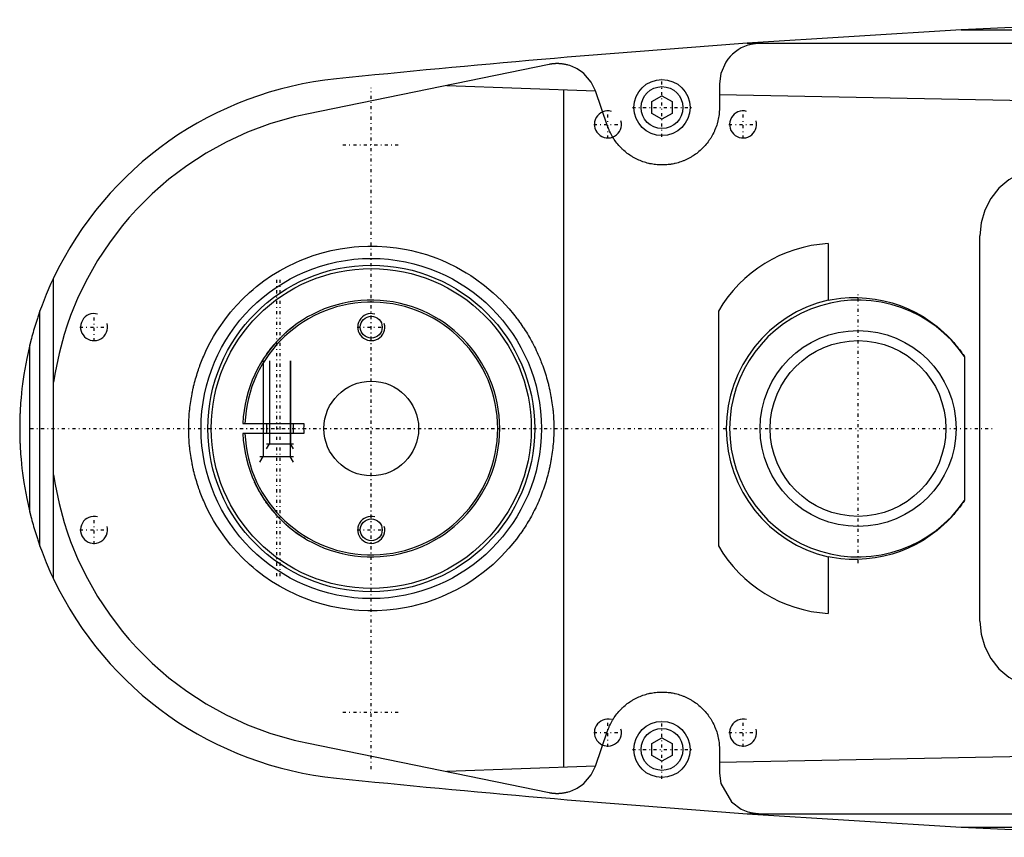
# Model space of a CAD drawing. Extents: x -702 to 168, y -90 to 90.
# Tile 1 of 4: x -702 to -556, y -60 to 60. Entities that reach past the tile are written whole.
import ezdxf

# ---------------------------------------------------------------- set-up
doc = ezdxf.new("R2010")
doc.units = 0
doc.linetypes.add('CENTER', pattern=[1.5, 0.45, -0.5, 0.05, -0.5])
for name, color, linetype in [('AM_0', 7, 'CONTINUOUS'), ('AM_10', 7, 'CONTINUOUS'), ('AM_7', 7, 'CENTER')]:
    doc.layers.add(name, color=color, linetype=linetype)

msp = doc.modelspace()

# ---------------------------------------------------------------- linework, layer by layer
at = {"layer": 'AM_0', "color": 7, "linetype": 'CONTINUOUS'}
for p, q in [((-531.04, 60.5), (-562.76, 59)), ((-562.76, 59), (-594.4, 57)), ((-562.76, 59), (-352.3, 59)), ((-594.4, 57), (-342.93, 57)), ((-623.7, 53.88), (-659.54, 46.53)), ((-598.5, 51), (-598.5, 47.5)), ((-638.83, 50.78), (-616.84, 49.99)), ((-621.5, -50.13), (-621.5, 50.13)), ((-615.04, 44.74), (-616.84, 49.99)), ((-608.5, 48.37), (-607, 49.23)), ((-608.5, 46.63), (-608.5, 48.37)), ((-607, 49.23), (-605.5, 48.37)), ((-605.5, 48.37), (-605.5, 46.63)), ((-598.5, 49.45), (-479.16, 47)), ((-607, 45.77), (-608.5, 46.63)), ((-605.5, 46.63), (-607, 45.77)), ((-560, -28.5), (-560, 28.5)), ((-582.43, 27.36), (-582.43, 18.99)), ((-697, -22.25), (-697, 22.25)), ((-699, -17.41), (-699, 17.41)), ((-598.65, 17.38), (-598.65, -17.38)), ((-700.5, -12.4), (-700.5, 12.4)), ((-562.27, 10.66), (-562.27, -10.66)), ((-668.99, 0.75), (-659.97, 0.75)), ((-665.5, 0.75), (-665.5, -0.75)), ((-661.5, -0.75), (-661.5, 0.75)), ((-659.97, -0.75), (-668.99, -0.75)), ((-582.43, -18.99), (-582.43, -27.36)), ((-616.84, -49.99), (-615.04, -44.74)), ((-659.54, -46.53), (-623.7, -53.88)), ((-608.5, -46.63), (-607, -45.77)), ((-607, -45.77), (-605.5, -46.63)), ((-608.5, -48.37), (-608.5, -46.63)), ((-605.5, -46.63), (-605.5, -48.37)), ((-479.16, -47), (-598.5, -49.45)), ((-598.5, -47.5), (-598.5, -51)), ((-607, -49.23), (-608.5, -48.37)), ((-605.5, -48.37), (-607, -49.23)), ((-616.84, -49.99), (-638.83, -50.78)), ((-594.4, -57), (-562.76, -59)), ((-594.4, -57), (-342.93, -57)), ((-562.76, -59), (-352.3, -59)), ((-562.76, -59), (-531.04, -60.5))]:
    msp.add_line(p, q, dxfattribs=at)
for points in [[(-550.34, 38.5), (-552.23, 38.31), (-554.04, 37.74), (-555.71, 36.81), (-557.17, 35.57), (-558.37, 34.06), (-559.26, 32.33), (-559.81, 30.45), (-560, 28.5)], [(-560, -28.5), (-559.81, -30.45), (-559.26, -32.33), (-558.37, -34.06), (-557.17, -35.57), (-555.71, -36.81), (-554.04, -37.74), (-552.23, -38.31), (-550.34, -38.5)]]:
    msp.add_lwpolyline(points, dxfattribs=at)
for points in [[(-592.5, 57, 0), (-592.51, 57, 0), (-592.52, 57, 0), (-592.54, 57, 0), (-592.54, 57, 0), (-592.55, 57, 0), (-592.57, 57, 0), (-592.58, 57, 0), (-592.59, 57, 0), (-592.61, 57, 0), (-592.62, 57, 0), (-592.63, 57, 0), (-592.64, 57, 0), (-592.65, 57, 0), (-592.67, 57, 0), (-592.68, 57, 0), (-592.7, 57, 0), (-592.71, 57, 0), (-592.72, 57, 0), (-592.73, 57, 0), (-592.74, 57, 0), (-592.75, 56.99, 0), (-592.76, 56.99, 0), (-592.77, 56.99, 0), (-592.78, 56.99, 0), (-592.8, 56.99, 0), (-592.81, 56.99, 0), (-592.81, 56.99, 0), (-592.83, 56.99, 0), (-592.84, 56.99, 0), (-592.86, 56.99, 0), (-592.87, 56.99, 0), (-592.89, 56.99, 0), (-592.89, 56.99, 0), (-592.9, 56.99, 0), (-592.91, 56.99, 0), (-592.93, 56.98, 0), (-592.94, 56.98, 0), (-592.96, 56.98, 0), (-592.97, 56.98, 0), (-592.98, 56.98, 0), (-592.99, 56.98, 0), (-593, 56.98, 0), (-593.02, 56.98, 0), (-593.03, 56.98, 0), (-593.04, 56.98, 0), (-593.06, 56.97, 0), (-593.07, 56.97, 0), (-593.07, 56.97, 0), (-593.09, 56.97, 0), (-593.1, 56.97, 0), (-593.15, 56.96, 0), (-593.24, 56.95, 0), (-593.28, 56.95, 0), (-593.33, 56.94, 0), (-593.41, 56.93, 0), (-593.5, 56.92, 0), (-593.58, 56.9, 0), (-593.67, 56.88, 0), (-593.76, 56.87, 0), (-593.8, 56.86, 0), (-593.84, 56.85, 0), (-593.93, 56.83, 0), (-594.01, 56.81, 0), (-594.05, 56.8, 0), (-594.3, 56.72, 0), (-594.8, 56.54, 0), (-595.27, 56.32, 0), (-595.72, 56.06, 0), (-596.15, 55.76, 0), (-596.55, 55.42, 0), (-596.74, 55.24, 0), (-596.92, 55.05, 0), (-597.26, 54.65, 0), (-597.56, 54.22, 0), (-598.3, 52.55, 0), (-598.5, 51, 0)], [(-616.84, 49.99, 0), (-617.47, 51.27, 0), (-618.57, 52.53, 0), (-618.94, 52.83, 0), (-619.34, 53.1, 0), (-619.54, 53.22, 0), (-619.75, 53.33, 0), (-620.19, 53.54, 0), (-620.63, 53.7, 0), (-620.9, 53.78, 0), (-620.98, 53.8, 0), (-621.06, 53.82, 0), (-621.09, 53.83, 0), (-621.13, 53.84, 0), (-621.21, 53.86, 0), (-621.29, 53.88, 0), (-621.37, 53.89, 0), (-621.45, 53.91, 0), (-621.52, 53.92, 0), (-621.56, 53.93, 0), (-621.6, 53.93, 0), (-621.68, 53.94, 0), (-621.76, 53.95, 0), (-621.84, 53.96, 0), (-621.92, 53.97, 0), (-621.97, 53.98, 0), (-621.98, 53.98, 0), (-621.99, 53.98, 0), (-622, 53.98, 0), (-622.01, 53.98, 0), (-622.02, 53.98, 0), (-622.03, 53.98, 0), (-622.04, 53.98, 0), (-622.05, 53.98, 0), (-622.06, 53.98, 0), (-622.07, 53.98, 0), (-622.08, 53.99, 0), (-622.09, 53.99, 0), (-622.1, 53.99, 0), (-622.11, 53.99, 0), (-622.13, 53.99, 0), (-622.14, 53.99, 0), (-622.15, 53.99, 0), (-622.16, 53.99, 0), (-622.16, 53.99, 0), (-622.18, 53.99, 0), (-622.19, 53.99, 0), (-622.2, 53.99, 0), (-622.22, 53.99, 0), (-622.23, 53.99, 0), (-622.24, 53.99, 0), (-622.24, 53.99, 0), (-622.26, 54, 0), (-622.27, 54, 0), (-622.28, 54, 0), (-622.28, 54, 0), (-622.3, 54, 0), (-622.31, 54, 0), (-622.32, 54, 0), (-622.32, 54, 0), (-622.34, 54, 0), (-622.35, 54, 0), (-622.36, 54, 0), (-622.38, 54, 0), (-622.39, 54, 0), (-622.4, 54, 0), (-622.4, 54, 0), (-622.42, 54, 0), (-622.43, 54, 0), (-622.44, 54, 0), (-622.46, 54, 0), (-622.47, 54, 0), (-622.48, 54, 0), (-622.48, 54, 0), (-622.5, 54, 0), (-622.51, 54, 0), (-622.52, 54, 0), (-622.52, 54, 0), (-622.54, 54, 0), (-622.55, 54, 0), (-622.56, 54, 0), (-622.56, 54, 0), (-622.58, 54, 0), (-622.59, 54, 0), (-622.6, 54, 0), (-622.62, 54, 0), (-622.63, 54, 0), (-622.64, 54, 0), (-622.64, 54, 0), (-622.66, 54, 0), (-622.67, 54, 0), (-622.68, 54, 0), (-622.7, 54, 0), (-622.71, 54, 0), (-622.72, 54, 0), (-622.72, 54, 0), (-622.74, 54, 0), (-622.75, 53.99, 0), (-622.76, 53.99, 0), (-622.78, 53.99, 0), (-622.79, 53.99, 0), (-622.8, 53.99, 0), (-622.8, 53.99, 0), (-622.82, 53.99, 0), (-622.83, 53.99, 0), (-622.84, 53.99, 0), (-622.86, 53.99, 0), (-622.87, 53.99, 0), (-622.88, 53.99, 0), (-622.88, 53.99, 0), (-622.9, 53.99, 0), (-622.91, 53.99, 0), (-622.92, 53.99, 0), (-622.94, 53.98, 0), (-622.95, 53.98, 0), (-622.96, 53.98, 0), (-622.96, 53.98, 0), (-622.97, 53.98, 0), (-622.99, 53.98, 0), (-622.99, 53.98, 0), (-623, 53.98, 0), (-623.01, 53.98, 0), (-623.03, 53.98, 0), (-623.03, 53.98, 0), (-623.04, 53.98, 0), (-623.05, 53.97, 0), (-623.07, 53.97, 0), (-623.11, 53.97, 0), (-623.19, 53.96, 0), (-623.27, 53.95, 0), (-623.35, 53.94, 0), (-623.43, 53.93, 0), (-623.47, 53.92, 0), (-623.51, 53.91, 0), (-623.59, 53.9, 0), (-623.67, 53.89, 0), (-623.7, 53.88, 0)], [(-598.5, 47.5, 0), (-598.5, 47.39, 0), (-598.51, 47.16, 0), (-598.52, 46.93, 0), (-598.53, 46.82, 0), (-598.54, 46.7, 0), (-598.56, 46.47, 0), (-598.59, 46.24, 0), (-598.63, 46.01, 0), (-598.67, 45.79, 0), (-598.73, 45.56, 0), (-598.75, 45.44, 0), (-598.78, 45.33, 0), (-598.85, 45.1, 0), (-598.91, 44.88, 0), (-598.99, 44.66, 0), (-599.07, 44.44, 0), (-599.16, 44.22, 0), (-599.21, 44.11, 0), (-599.25, 44, 0), (-599.35, 43.79, 0), (-599.46, 43.58, 0), (-599.51, 43.48, 0), (-599.57, 43.38, 0), (-599.68, 43.18, 0), (-599.8, 42.98, 0), (-599.86, 42.88, 0), (-599.93, 42.79, 0), (-600.05, 42.6, 0), (-600.19, 42.42, 0), (-600.32, 42.24, 0), (-600.46, 42.07, 0), (-600.6, 41.9, 0), (-600.68, 41.82, 0), (-600.75, 41.74, 0), (-600.9, 41.58, 0), (-601.05, 41.43, 0), (-601.21, 41.28, 0), (-601.37, 41.14, 0), (-601.53, 40.99, 0), (-601.62, 40.92, 0), (-601.7, 40.85, 0), (-601.87, 40.72, 0), (-602.05, 40.59, 0), (-602.23, 40.46, 0), (-602.41, 40.34, 0), (-602.6, 40.23, 0), (-602.7, 40.17, 0), (-602.79, 40.11, 0), (-602.98, 40.01, 0), (-603.18, 39.91, 0), (-603.38, 39.81, 0), (-603.58, 39.72, 0), (-603.78, 39.63, 0), (-603.88, 39.59, 0), (-603.99, 39.55, 0), (-604.19, 39.48, 0), (-604.4, 39.41, 0), (-604.61, 39.34, 0), (-604.82, 39.29, 0), (-605.03, 39.23, 0), (-605.13, 39.21, 0), (-605.24, 39.18, 0), (-605.45, 39.14, 0), (-605.66, 39.11, 0), (-605.76, 39.09, 0), (-605.87, 39.08, 0), (-606.08, 39.05, 0), (-606.29, 39.03, 0), (-606.39, 39.02, 0), (-606.5, 39.01, 0), (-606.7, 39.01, 0), (-606.91, 39, 0), (-607.11, 39, 0), (-607.32, 39.01, 0), (-607.52, 39.02, 0), (-607.63, 39.02, 0), (-607.73, 39.03, 0), (-607.94, 39.05, 0), (-608.15, 39.08, 0), (-608.36, 39.11, 0), (-608.57, 39.15, 0), (-608.78, 39.19, 0), (-608.88, 39.21, 0), (-608.99, 39.24, 0), (-609.2, 39.29, 0), (-609.41, 39.35, 0), (-609.61, 39.41, 0), (-609.82, 39.48, 0), (-610.02, 39.56, 0), (-610.13, 39.6, 0), (-610.23, 39.64, 0), (-610.43, 39.72, 0), (-610.63, 39.81, 0), (-610.83, 39.91, 0), (-611.02, 40.01, 0), (-611.21, 40.12, 0), (-611.31, 40.17, 0), (-611.4, 40.23, 0), (-611.59, 40.34, 0), (-611.77, 40.47, 0), (-611.95, 40.59, 0), (-612.13, 40.72, 0), (-612.3, 40.85, 0), (-612.38, 40.92, 0), (-612.47, 40.99, 0), (-612.63, 41.13, 0), (-612.79, 41.28, 0), (-612.87, 41.35, 0), (-612.95, 41.43, 0), (-613.1, 41.58, 0), (-613.24, 41.73, 0), (-613.32, 41.81, 0), (-613.39, 41.89, 0), (-613.53, 42.06, 0), (-613.67, 42.23, 0), (-613.81, 42.41, 0), (-613.94, 42.59, 0), (-614.07, 42.77, 0), (-614.13, 42.87, 0), (-614.19, 42.97, 0), (-614.31, 43.16, 0), (-614.42, 43.36, 0), (-614.53, 43.56, 0), (-614.64, 43.77, 0), (-614.74, 43.98, 0), (-614.79, 44.09, 0), (-614.83, 44.2, 0), (-614.92, 44.41, 0), (-615, 44.63, 0), (-615.04, 44.74, 0)], [(-659.54, 46.53, 0), (-661.41, 46.11, 0), (-664.99, 45.07, 0), (-668.3, 43.83, 0), (-669.89, 43.13, 0), (-671.45, 42.38, 0), (-674.44, 40.73, 0), (-677.27, 38.89, 0), (-679.93, 36.88, 0), (-682.42, 34.72, 0), (-684.72, 32.42, 0), (-685.8, 31.22, 0), (-686.83, 30, 0), (-688.74, 27.48, 0), (-690.47, 24.87, 0), (-691.99, 22.2, 0), (-693.33, 19.47, 0), (-694.47, 16.7, 0), (-694.97, 15.31, 0), (-695.42, 13.91, 0), (-696.18, 11.1, 0), (-696.77, 8.29, 0), (-697, 6.87, 0)], [(-623, 0, 0), (-623, -0.15, 0), (-623, -0.45, 0), (-623.01, -0.76, 0), (-623.02, -0.91, 0), (-623.02, -1.06, 0), (-623.03, -1.37, 0), (-623.05, -1.67, 0), (-623.07, -1.98, 0), (-623.1, -2.29, 0), (-623.13, -2.6, 0), (-623.14, -2.75, 0), (-623.16, -2.9, 0), (-623.19, -3.21, 0), (-623.23, -3.52, 0), (-623.27, -3.83, 0), (-623.32, -4.14, 0), (-623.37, -4.44, 0), (-623.39, -4.6, 0), (-623.42, -4.75, 0), (-623.48, -5.06, 0), (-623.54, -5.37, 0), (-623.57, -5.52, 0), (-623.6, -5.68, 0), (-623.67, -5.98, 0), (-623.74, -6.29, 0), (-623.78, -6.44, 0), (-623.82, -6.59, 0), (-623.9, -6.9, 0), (-623.98, -7.2, 0), (-624.06, -7.5, 0), (-624.15, -7.8, 0), (-624.25, -8.1, 0), (-624.29, -8.25, 0), (-624.34, -8.4, 0), (-624.44, -8.7, 0), (-624.54, -9, 0), (-624.65, -9.29, 0), (-624.76, -9.59, 0), (-624.87, -9.88, 0), (-624.93, -10.02, 0), (-624.99, -10.17, 0), (-625.11, -10.46, 0), (-625.23, -10.74, 0), (-625.36, -11.03, 0), (-625.48, -11.31, 0), (-625.62, -11.59, 0), (-625.68, -11.73, 0), (-625.75, -11.87, 0), (-625.89, -12.15, 0), (-626.03, -12.43, 0), (-626.17, -12.7, 0), (-626.32, -12.97, 0), (-626.47, -13.24, 0), (-626.54, -13.37, 0), (-626.62, -13.5, 0), (-626.77, -13.77, 0), (-626.93, -14.03, 0), (-627.09, -14.29, 0), (-627.25, -14.54, 0), (-627.42, -14.8, 0), (-627.5, -14.92, 0), (-627.58, -15.05, 0), (-627.75, -15.29, 0), (-627.92, -15.54, 0), (-628.01, -15.66, 0), (-628.53, -16.37, 0), (-629.63, -17.72, 0), (-630.77, -18.95, 0), (-631.98, -20.11, 0), (-633.26, -21.18, 0), (-634.59, -22.17, 0), (-635.28, -22.63, 0), (-635.98, -23.07, 0), (-637.4, -23.88, 0), (-638.86, -24.59, 0), (-639.6, -24.92, 0), (-640.34, -25.21, 0), (-641.83, -25.73, 0), (-643.32, -26.16, 0), (-644.06, -26.34, 0), (-644.8, -26.49, 0), (-646.27, -26.74, 0), (-647.71, -26.9, 0), (-649.12, -26.99, 0), (-650.49, -27, 0), (-651.86, -26.94, 0), (-652.54, -26.88, 0), (-653.22, -26.81, 0), (-654.58, -26.61, 0), (-655.93, -26.34, 0), (-657.27, -26, 0), (-658.58, -25.6, 0), (-659.88, -25.13, 0), (-660.51, -24.87, 0), (-661.14, -24.59, 0), (-662.38, -23.99, 0), (-663.58, -23.34, 0), (-664.75, -22.62, 0), (-665.87, -21.84, 0), (-666.95, -21.01, 0), (-667.48, -20.58, 0), (-667.99, -20.13, 0), (-668.98, -19.2, 0), (-669.92, -18.22, 0), (-670.81, -17.2, 0), (-671.68, -16.1, 0), (-672.51, -14.9, 0), (-672.92, -14.28, 0), (-673.31, -13.63, 0), (-674.05, -12.27, 0), (-674.46, -11.44, 0), (-674.57, -11.2, 0), (-674.68, -10.96, 0), (-674.73, -10.84, 0), (-674.78, -10.71, 0), (-674.89, -10.47, 0), (-674.99, -10.22, 0), (-675.09, -9.96, 0), (-675.19, -9.71, 0), (-675.29, -9.46, 0), (-675.34, -9.33, 0), (-675.38, -9.2, 0), (-675.48, -8.94, 0), (-675.57, -8.68, 0), (-675.65, -8.42, 0), (-675.74, -8.15, 0), (-675.82, -7.89, 0), (-675.86, -7.75, 0), (-675.9, -7.62, 0), (-675.98, -7.35, 0), (-676.06, -7.08, 0), (-676.13, -6.8, 0), (-676.2, -6.53, 0), (-676.27, -6.25, 0), (-676.3, -6.12, 0), (-676.33, -5.98, 0), (-676.39, -5.7, 0), (-676.45, -5.42, 0), (-676.48, -5.28, 0), (-676.51, -5.13, 0), (-676.56, -4.85, 0), (-676.61, -4.57, 0), (-676.64, -4.42, 0), (-676.66, -4.28, 0), (-676.7, -3.99, 0), (-676.74, -3.7, 0), (-676.78, -3.41, 0), (-676.82, -3.12, 0), (-676.85, -2.83, 0), (-676.87, -2.68, 0), (-676.88, -2.54, 0), (-676.91, -2.24, 0), (-676.93, -1.94, 0), (-676.95, -1.65, 0), (-676.97, -1.35, 0), (-676.98, -1.05, 0), (-676.98, -0.9, 0), (-676.99, -0.75, 0), (-677, -0.45, 0), (-677, -0.15, 0), (-677, 0, 0), (-677, 0.15, 0), (-677, 0.45, 0), (-676.99, 0.75, 0), (-676.98, 0.9, 0), (-676.98, 1.05, 0), (-676.97, 1.35, 0), (-676.95, 1.65, 0), (-676.93, 1.94, 0), (-676.91, 2.24, 0), (-676.88, 2.53, 0), (-676.87, 2.68, 0), (-676.85, 2.83, 0), (-676.82, 3.12, 0), (-676.78, 3.41, 0), (-676.75, 3.7, 0), (-676.7, 3.99, 0), (-676.66, 4.28, 0), (-676.64, 4.42, 0), (-676.61, 4.56, 0), (-676.56, 4.85, 0), (-676.51, 5.13, 0), (-676.48, 5.27, 0), (-676.45, 5.42, 0), (-676.39, 5.7, 0), (-676.33, 5.97, 0), (-676.3, 6.11, 0), (-676.27, 6.25, 0), (-676.2, 6.53, 0), (-676.13, 6.8, 0), (-676.06, 7.08, 0), (-675.98, 7.35, 0), (-675.9, 7.62, 0), (-675.86, 7.75, 0), (-675.82, 7.89, 0), (-675.74, 8.15, 0), (-675.65, 8.42, 0), (-675.57, 8.68, 0), (-675.48, 8.94, 0), (-675.38, 9.2, 0), (-675.34, 9.33, 0), (-675.29, 9.46, 0), (-675.19, 9.71, 0), (-675.09, 9.96, 0), (-674.99, 10.21, 0), (-674.89, 10.46, 0), (-674.78, 10.71, 0), (-674.73, 10.83, 0), (-674.68, 10.96, 0), (-674.57, 11.2, 0), (-674.46, 11.44, 0), (-674.05, 12.27, 0), (-673.31, 13.63, 0), (-672.92, 14.28, 0), (-672.51, 14.9, 0), (-671.68, 16.09, 0), (-670.81, 17.2, 0), (-669.92, 18.22, 0), (-668.98, 19.2, 0), (-667.99, 20.13, 0), (-667.48, 20.58, 0), (-666.95, 21.01, 0), (-665.87, 21.84, 0), (-664.75, 22.62, 0), (-663.58, 23.34, 0), (-662.38, 23.99, 0), (-661.14, 24.59, 0), (-660.51, 24.87, 0), (-659.88, 25.13, 0), (-658.58, 25.6, 0), (-657.27, 26, 0), (-655.93, 26.34, 0), (-654.58, 26.61, 0), (-653.22, 26.81, 0), (-652.54, 26.88, 0), (-651.86, 26.94, 0), (-650.49, 27, 0), (-649.12, 26.99, 0), (-647.71, 26.9, 0), (-646.27, 26.74, 0), (-644.79, 26.49, 0), (-644.05, 26.34, 0), (-643.3, 26.16, 0), (-641.81, 25.73, 0), (-640.31, 25.2, 0), (-639.57, 24.91, 0), (-638.83, 24.58, 0), (-637.38, 23.87, 0), (-635.95, 23.06, 0), (-635.25, 22.62, 0), (-634.57, 22.15, 0), (-633.23, 21.16, 0), (-631.96, 20.09, 0), (-630.76, 18.94, 0), (-629.61, 17.7, 0), (-628.96, 16.92, 0), (-628.78, 16.69, 0), (-628.6, 16.46, 0), (-628.51, 16.34, 0), (-628.42, 16.22, 0), (-628.24, 15.99, 0), (-628.07, 15.75, 0), (-627.98, 15.62, 0), (-627.89, 15.5, 0), (-627.72, 15.26, 0), (-627.56, 15.01, 0), (-627.47, 14.88, 0), (-627.39, 14.76, 0), (-627.23, 14.5, 0), (-627.06, 14.25, 0), (-626.91, 13.99, 0), (-626.75, 13.73, 0), (-626.6, 13.46, 0), (-626.52, 13.33, 0), (-626.44, 13.2, 0), (-626.3, 12.93, 0), (-626.15, 12.66, 0), (-626.01, 12.39, 0), (-625.87, 12.11, 0), (-625.73, 11.83, 0), (-625.66, 11.69, 0), (-625.6, 11.56, 0), (-625.47, 11.27, 0), (-625.34, 10.99, 0), (-625.21, 10.71, 0), (-625.09, 10.42, 0), (-624.97, 10.13, 0), (-624.92, 9.99, 0), (-624.86, 9.84, 0), (-624.75, 9.55, 0), (-624.64, 9.26, 0), (-624.53, 8.97, 0), (-624.43, 8.67, 0), (-624.33, 8.38, 0), (-624.28, 8.23, 0), (-624.24, 8.08, 0), (-624.14, 7.78, 0), (-624.06, 7.48, 0), (-623.97, 7.18, 0), (-623.89, 6.88, 0), (-623.81, 6.57, 0), (-623.77, 6.42, 0), (-623.74, 6.27, 0), (-623.67, 5.96, 0), (-623.6, 5.66, 0), (-623.57, 5.51, 0), (-623.54, 5.35, 0), (-623.48, 5.05, 0), (-623.42, 4.74, 0), (-623.39, 4.59, 0), (-623.37, 4.43, 0), (-623.32, 4.13, 0), (-623.27, 3.82, 0), (-623.23, 3.51, 0), (-623.19, 3.21, 0), (-623.16, 2.9, 0), (-623.14, 2.74, 0), (-623.12, 2.59, 0), (-623.1, 2.28, 0), (-623.07, 1.98, 0), (-623.05, 1.67, 0), (-623.03, 1.37, 0), (-623.02, 1.06, 0), (-623.02, 0.91, 0), (-623.01, 0.76, 0), (-623, 0.45, 0), (-623, 0.15, 0), (-623, 0, 0)], [(-697, 22.25, 0), (-697.37, 21.46, 0), (-698.06, 19.85, 0), (-698.7, 18.23, 0), (-699, 17.41, 0)], [(-582.43, 18.99, 0), (-581.81, 19.11, 0), (-580.56, 19.28, 0), (-579.3, 19.38, 0), (-578.66, 19.39, 0), (-578.02, 19.39, 0), (-576.73, 19.31, 0), (-575.46, 19.15, 0), (-574.2, 18.91, 0), (-572.96, 18.59, 0), (-571.75, 18.18, 0), (-571.16, 17.96, 0), (-570.58, 17.71, 0), (-569.45, 17.16, 0), (-568.37, 16.55, 0), (-567.31, 15.85, 0), (-566.28, 15.08, 0), (-565.29, 14.22, 0), (-564.81, 13.76, 0), (-564.35, 13.29, 0), (-563.83, 12.71, 0), (-563.68, 12.54, 0), (-563.54, 12.37, 0), (-563.47, 12.28, 0), (-563.4, 12.19, 0), (-563.26, 12.02, 0), (-563.12, 11.84, 0), (-562.98, 11.67, 0), (-562.85, 11.49, 0), (-562.72, 11.3, 0), (-562.65, 11.21, 0), (-562.59, 11.12, 0), (-562.46, 10.94, 0), (-562.33, 10.75, 0), (-562.27, 10.66, 0)], [(-699, 17.41, 0), (-699.06, 17.25, 0), (-699.17, 16.93, 0), (-699.27, 16.61, 0), (-699.33, 16.46, 0), (-699.38, 16.3, 0), (-699.48, 15.99, 0), (-699.58, 15.68, 0), (-699.67, 15.38, 0), (-699.77, 15.08, 0), (-699.86, 14.78, 0), (-699.9, 14.64, 0), (-699.94, 14.49, 0), (-700.02, 14.21, 0), (-700.1, 13.92, 0), (-700.18, 13.62, 0), (-700.26, 13.33, 0), (-700.3, 13.17, 0), (-700.32, 13.13, 0), (-700.33, 13.08, 0), (-700.33, 13.06, 0), (-700.34, 13.04, 0), (-700.35, 12.99, 0), (-700.36, 12.95, 0), (-700.37, 12.93, 0), (-700.37, 12.91, 0), (-700.38, 12.87, 0), (-700.39, 12.83, 0), (-700.4, 12.81, 0), (-700.4, 12.79, 0), (-700.41, 12.75, 0), (-700.42, 12.72, 0), (-700.43, 12.68, 0), (-700.44, 12.65, 0), (-700.45, 12.61, 0), (-700.45, 12.6, 0), (-700.46, 12.58, 0), (-700.46, 12.55, 0), (-700.47, 12.52, 0), (-700.48, 12.49, 0), (-700.48, 12.47, 0), (-700.49, 12.45, 0), (-700.49, 12.44, 0), (-700.49, 12.43, 0), (-700.5, 12.41, 0), (-700.5, 12.41, 0), (-700.5, 12.41, 0), (-700.5, 12.4, 0), (-700.5, 12.4, 0), (-700.5, 12.4, 0), (-700.5, 12.4, 0), (-700.5, 12.4, 0), (-700.5, 12.4, 0)], [(-665.5, 10.99, 0), (-665.5, 10.99, 0), (-665.5, 10.99, 0), (-665.49, 11, 0), (-665.49, 11, 0), (-665.49, 11.01, 0), (-665.48, 11.02, 0), (-665.46, 11.04, 0), (-665.45, 11.06, 0), (-665.44, 11.08, 0), (-665.42, 11.1, 0), (-665.41, 11.12, 0), (-665.4, 11.13, 0), (-665.38, 11.16, 0), (-665.35, 11.19, 0), (-665.33, 11.23, 0), (-665.3, 11.26, 0), (-665.28, 11.3, 0), (-665.26, 11.32, 0), (-665.25, 11.34, 0), (-665.22, 11.38, 0), (-665.19, 11.42, 0), (-665.17, 11.44, 0), (-665.15, 11.46, 0), (-665.12, 11.5, 0), (-665.09, 11.55, 0), (-665.07, 11.57, 0), (-665.05, 11.59, 0), (-665.02, 11.64, 0), (-664.99, 11.68, 0), (-664.95, 11.73, 0), (-664.91, 11.77, 0), (-664.88, 11.82, 0), (-664.86, 11.84, 0), (-664.84, 11.87, 0), (-664.8, 11.92, 0), (-664.76, 11.97, 0), (-664.72, 12.02, 0), (-664.68, 12.07, 0), (-664.63, 12.12, 0), (-664.61, 12.14, 0), (-664.59, 12.17, 0), (-664.55, 12.22, 0), (-664.5, 12.27, 0), (-664.46, 12.33, 0), (-664.41, 12.38, 0), (-664.37, 12.43, 0), (-664.34, 12.46, 0), (-664.32, 12.49, 0), (-664.27, 12.54, 0), (-664.23, 12.59, 0), (-664.18, 12.65, 0), (-664.13, 12.7, 0), (-664.08, 12.75, 0), (-664.06, 12.78, 0), (-664.03, 12.81, 0), (-663.99, 12.86, 0), (-663.94, 12.91, 0), (-663.89, 12.97, 0), (-663.84, 13.02, 0), (-663.79, 13.07, 0), (-663.76, 13.1, 0), (-663.74, 13.12, 0), (-663.69, 13.17, 0), (-663.64, 13.23, 0), (-663.62, 13.25, 0), (-663.59, 13.28, 0), (-663.54, 13.33, 0), (-663.5, 13.37, 0), (-663.47, 13.4, 0), (-663.45, 13.42, 0), (-663.4, 13.47, 0), (-663.35, 13.52, 0), (-663.3, 13.57, 0), (-663.25, 13.62, 0), (-663.19, 13.67, 0), (-663.17, 13.7, 0), (-663.14, 13.72, 0), (-663.09, 13.77, 0), (-663.04, 13.82, 0), (-662.99, 13.87, 0), (-662.93, 13.92, 0), (-662.88, 13.97, 0), (-662.85, 13.99, 0), (-662.83, 14.02, 0), (-662.78, 14.06, 0), (-662.72, 14.11, 0), (-662.67, 14.16, 0), (-662.62, 14.2, 0), (-662.57, 14.25, 0), (-662.54, 14.27, 0), (-662.52, 14.29, 0), (-662.47, 14.34, 0), (-662.42, 14.38, 0), (-662.37, 14.42, 0), (-662.32, 14.46, 0), (-662.27, 14.5, 0), (-662.25, 14.52, 0), (-662.23, 14.54, 0), (-662.18, 14.58, 0), (-662.14, 14.62, 0), (-662.1, 14.65, 0), (-662.05, 14.69, 0), (-662.01, 14.72, 0), (-661.99, 14.74, 0), (-661.97, 14.75, 0), (-661.93, 14.79, 0), (-661.89, 14.82, 0), (-661.87, 14.83, 0), (-661.86, 14.85, 0), (-661.82, 14.88, 0), (-661.78, 14.9, 0), (-661.77, 14.92, 0), (-661.75, 14.93, 0), (-661.72, 14.96, 0), (-661.69, 14.98, 0), (-661.66, 15, 0), (-661.63, 15.02, 0), (-661.61, 15.04, 0), (-661.6, 15.05, 0), (-661.59, 15.06, 0), (-661.57, 15.07, 0), (-661.55, 15.09, 0), (-661.54, 15.1, 0), (-661.52, 15.11, 0), (-661.51, 15.11, 0), (-661.51, 15.12, 0), (-661.51, 15.12, 0), (-661.5, 15.12, 0), (-661.5, 15.12, 0), (-661.5, 15.12, 0)], [(-700.5, 12.4, 0), (-700.96, 10.36, 0), (-701.39, 7.97, 0), (-701.49, 7.28, 0), (-701.58, 6.59, 0), (-701.62, 6.24, 0), (-701.66, 5.9, 0), (-701.74, 5.21, 0), (-701.8, 4.52, 0), (-701.86, 3.82, 0), (-701.89, 3.42, 0), (-701.9, 3.3, 0), (-701.9, 3.19, 0), (-701.91, 3.13, 0), (-701.91, 3.07, 0), (-701.92, 2.95, 0), (-701.92, 2.84, 0), (-701.93, 2.72, 0), (-701.93, 2.61, 0), (-701.94, 2.49, 0), (-701.94, 2.43, 0), (-701.95, 2.38, 0), (-701.95, 2.26, 0), (-701.96, 2.14, 0), (-701.96, 2.09, 0), (-701.96, 2.03, 0), (-701.96, 1.91, 0), (-701.97, 1.8, 0), (-701.97, 1.74, 0), (-701.97, 1.68, 0), (-701.98, 1.56, 0), (-701.98, 1.45, 0), (-701.98, 1.33, 0), (-701.99, 1.22, 0), (-701.99, 1.1, 0), (-701.99, 1.04, 0), (-701.99, 0.99, 0), (-701.99, 0.87, 0), (-701.99, 0.75, 0), (-702, 0.64, 0), (-702, 0.57, 0), (-702, 0.55, 0), (-702, 0.53, 0), (-702, 0.52, 0), (-702, 0.51, 0), (-702, 0.49, 0), (-702, 0.47, 0), (-702, 0.45, 0), (-702, 0.43, 0), (-702, 0.42, 0), (-702, 0.41, 0), (-702, 0.4, 0), (-702, 0.38, 0), (-702, 0.36, 0), (-702, 0.35, 0), (-702, 0.34, 0), (-702, 0.32, 0), (-702, 0.3, 0), (-702, 0.29, 0), (-702, 0.28, 0), (-702, 0.26, 0), (-702, 0.24, 0), (-702, 0.22, 0), (-702, 0.2, 0), (-702, 0.18, 0), (-702, 0.17, 0), (-702, 0.16, 0), (-702, 0.14, 0), (-702, 0.13, 0), (-702, 0.11, 0), (-702, 0.09, 0), (-702, 0.07, 0), (-702, 0.06, 0), (-702, 0.05, 0), (-702, 0.03, 0), (-702, 0.01, 0), (-702, 0, 0)], [(-702, 0, 0), (-702, -0.01, 0), (-702, -0.03, 0), (-702, -0.05, 0), (-702, -0.06, 0), (-702, -0.07, 0), (-702, -0.09, 0), (-702, -0.11, 0), (-702, -0.13, 0), (-702, -0.14, 0), (-702, -0.16, 0), (-702, -0.17, 0), (-702, -0.18, 0), (-702, -0.2, 0), (-702, -0.22, 0), (-702, -0.24, 0), (-702, -0.26, 0), (-702, -0.28, 0), (-702, -0.29, 0), (-702, -0.3, 0), (-702, -0.32, 0), (-702, -0.34, 0), (-702, -0.35, 0), (-702, -0.36, 0), (-702, -0.38, 0), (-702, -0.4, 0), (-702, -0.41, 0), (-702, -0.42, 0), (-702, -0.43, 0), (-702, -0.45, 0), (-702, -0.47, 0), (-702, -0.49, 0), (-702, -0.51, 0), (-702, -0.52, 0), (-702, -0.53, 0), (-702, -0.55, 0), (-702, -0.57, 0), (-702, -0.59, 0), (-702, -0.61, 0), (-702, -0.63, 0), (-702, -0.64, 0), (-702, -0.65, 0), (-702, -0.67, 0), (-702, -0.69, 0), (-701.99, -0.75, 0), (-701.99, -0.87, 0), (-701.99, -0.99, 0), (-701.99, -1.04, 0), (-701.99, -1.1, 0), (-701.99, -1.22, 0), (-701.98, -1.33, 0), (-701.98, -1.45, 0), (-701.98, -1.56, 0), (-701.97, -1.68, 0), (-701.97, -1.74, 0), (-701.97, -1.8, 0), (-701.96, -1.91, 0), (-701.96, -2.03, 0), (-701.96, -2.09, 0), (-701.96, -2.14, 0), (-701.95, -2.26, 0), (-701.95, -2.38, 0), (-701.94, -2.43, 0), (-701.94, -2.49, 0), (-701.93, -2.61, 0), (-701.93, -2.72, 0), (-701.92, -2.84, 0), (-701.92, -2.95, 0), (-701.91, -3.07, 0), (-701.91, -3.13, 0), (-701.9, -3.19, 0), (-701.9, -3.3, 0), (-701.89, -3.42, 0), (-701.86, -3.82, 0), (-701.8, -4.52, 0), (-701.74, -5.21, 0), (-701.66, -5.9, 0), (-701.62, -6.24, 0), (-701.58, -6.59, 0), (-701.49, -7.28, 0), (-701.39, -7.97, 0), (-700.96, -10.36, 0), (-700.5, -12.4, 0)], [(-697, -6.87, 0), (-696.77, -8.29, 0), (-696.18, -11.1, 0), (-695.42, -13.91, 0), (-694.97, -15.31, 0), (-694.47, -16.7, 0), (-693.33, -19.47, 0), (-691.99, -22.2, 0), (-690.47, -24.87, 0), (-688.74, -27.48, 0), (-686.83, -30, 0), (-685.8, -31.22, 0), (-684.72, -32.42, 0), (-682.42, -34.72, 0), (-679.93, -36.88, 0), (-677.27, -38.89, 0), (-674.44, -40.73, 0), (-671.45, -42.38, 0), (-669.89, -43.13, 0), (-668.3, -43.83, 0), (-664.99, -45.07, 0), (-661.41, -46.11, 0), (-659.54, -46.53, 0)], [(-659.75, -16.31, 0), (-659.75, -16.31, 0), (-659.76, -16.3, 0), (-659.77, -16.3, 0), (-659.77, -16.29, 0), (-659.78, -16.29, 0), (-659.8, -16.28, 0), (-659.82, -16.26, 0), (-659.85, -16.24, 0), (-659.89, -16.22, 0), (-659.93, -16.2, 0), (-659.95, -16.19, 0), (-659.97, -16.17, 0), (-660.02, -16.14, 0), (-660.08, -16.11, 0), (-660.13, -16.07, 0), (-660.2, -16.03, 0), (-660.26, -15.99, 0), (-660.3, -15.97, 0), (-660.33, -15.95, 0), (-660.4, -15.9, 0), (-660.48, -15.85, 0), (-660.51, -15.83, 0), (-660.55, -15.8, 0), (-660.63, -15.75, 0), (-660.71, -15.69, 0), (-660.75, -15.66, 0), (-660.8, -15.63, 0), (-660.88, -15.58, 0), (-660.97, -15.51, 0), (-661.06, -15.45, 0), (-661.15, -15.38, 0), (-661.24, -15.32, 0), (-661.29, -15.28, 0), (-661.34, -15.24, 0), (-661.44, -15.17, 0), (-661.54, -15.1, 0), (-661.64, -15.02, 0), (-661.74, -14.94, 0), (-661.84, -14.86, 0), (-661.89, -14.82, 0), (-661.94, -14.78, 0), (-662.05, -14.69, 0), (-662.15, -14.61, 0), (-662.26, -14.52, 0), (-662.36, -14.43, 0), (-662.47, -14.34, 0), (-662.52, -14.29, 0), (-662.57, -14.25, 0), (-662.68, -14.15, 0), (-662.78, -14.06, 0), (-662.88, -13.97, 0), (-662.98, -13.87, 0), (-663.08, -13.78, 0), (-663.13, -13.73, 0), (-663.18, -13.68, 0), (-663.28, -13.59, 0), (-663.38, -13.49, 0), (-663.47, -13.4, 0), (-663.57, -13.3, 0), (-663.66, -13.2, 0), (-663.71, -13.16, 0), (-663.75, -13.11, 0), (-663.85, -13.01, 0), (-663.94, -12.91, 0), (-663.99, -12.86, 0), (-664.04, -12.81, 0), (-664.13, -12.7, 0), (-664.22, -12.6, 0), (-664.27, -12.55, 0), (-664.31, -12.5, 0), (-664.4, -12.39, 0), (-664.49, -12.29, 0), (-664.58, -12.18, 0), (-664.67, -12.07, 0), (-664.76, -11.96, 0), (-664.8, -11.91, 0), (-664.85, -11.85, 0), (-664.93, -11.75, 0), (-665.02, -11.64, 0), (-665.1, -11.53, 0), (-665.19, -11.42, 0), (-665.27, -11.31, 0), (-665.31, -11.25, 0), (-665.35, -11.2, 0), (-665.43, -11.09, 0), (-665.51, -10.98, 0), (-665.58, -10.87, 0), (-665.66, -10.76, 0), (-665.73, -10.65, 0), (-665.77, -10.6, 0), (-665.81, -10.54, 0), (-665.88, -10.44, 0), (-665.95, -10.33, 0), (-666.02, -10.22, 0), (-666.08, -10.12, 0), (-666.15, -10.01, 0), (-666.18, -9.96, 0), (-666.21, -9.91, 0), (-666.27, -9.81, 0), (-666.33, -9.71, 0), (-666.39, -9.61, 0), (-666.45, -9.51, 0), (-666.5, -9.41, 0), (-666.53, -9.36, 0), (-666.56, -9.31, 0), (-666.62, -9.22, 0), (-666.67, -9.12, 0), (-666.7, -9.07, 0), (-666.72, -9.02, 0), (-666.77, -8.93, 0), (-666.82, -8.83, 0), (-666.85, -8.79, 0), (-666.87, -8.74, 0), (-666.91, -8.65, 0), (-666.96, -8.57, 0), (-667, -8.49, 0), (-667.04, -8.41, 0), (-667.07, -8.34, 0), (-667.09, -8.3, 0), (-667.11, -8.27, 0), (-667.14, -8.21, 0), (-667.16, -8.15, 0), (-667.19, -8.1, 0), (-667.21, -8.06, 0), (-667.22, -8.04, 0), (-667.22, -8.03, 0), (-667.22, -8.03, 0), (-667.22, -8.02, 0), (-667.22, -8.02, 0), (-667.23, -8.02, 0), (-667.23, -8.01, 0), (-667.23, -8.01, 0), (-667.23, -8.01, 0), (-667.23, -8, 0), (-667.24, -8, 0), (-667.24, -8, 0), (-667.24, -7.99, 0), (-667.24, -7.99, 0), (-667.24, -7.99, 0), (-667.24, -7.98, 0), (-667.24, -7.98, 0), (-667.24, -7.98, 0), (-667.24, -7.98, 0), (-667.25, -7.97, 0), (-667.25, -7.97, 0), (-667.25, -7.97, 0), (-667.25, -7.97, 0), (-667.25, -7.97, 0), (-667.25, -7.97, 0), (-667.25, -7.97, 0), (-667.25, -7.97, 0), (-667.25, -7.97, 0), (-667.25, -7.96, 0), (-667.25, -7.96, 0)], [(-562.27, -10.66, 0), (-562.33, -10.75, 0), (-562.46, -10.94, 0), (-562.59, -11.12, 0), (-562.65, -11.21, 0), (-562.72, -11.3, 0), (-562.85, -11.49, 0), (-562.98, -11.67, 0), (-563.12, -11.84, 0), (-563.26, -12.02, 0), (-563.4, -12.19, 0), (-563.47, -12.28, 0), (-563.54, -12.37, 0), (-563.68, -12.54, 0), (-563.83, -12.71, 0), (-564.35, -13.29, 0), (-564.81, -13.76, 0), (-565.29, -14.22, 0), (-566.28, -15.08, 0), (-567.31, -15.85, 0), (-568.37, -16.55, 0), (-569.45, -17.16, 0), (-570.58, -17.71, 0), (-571.16, -17.96, 0), (-571.75, -18.18, 0), (-572.96, -18.59, 0), (-574.2, -18.91, 0), (-575.46, -19.15, 0), (-576.73, -19.31, 0), (-578.02, -19.39, 0), (-578.66, -19.39, 0), (-579.3, -19.38, 0), (-580.56, -19.28, 0), (-581.81, -19.11, 0), (-582.43, -18.99, 0)], [(-700.5, -12.4, 0), (-700.5, -12.4, 0), (-700.5, -12.4, 0), (-700.5, -12.4, 0), (-700.5, -12.4, 0), (-700.5, -12.4, 0), (-700.5, -12.41, 0), (-700.5, -12.41, 0), (-700.5, -12.41, 0), (-700.49, -12.43, 0), (-700.49, -12.44, 0), (-700.49, -12.45, 0), (-700.48, -12.47, 0), (-700.48, -12.49, 0), (-700.47, -12.52, 0), (-700.46, -12.55, 0), (-700.46, -12.58, 0), (-700.45, -12.6, 0), (-700.45, -12.61, 0), (-700.44, -12.65, 0), (-700.43, -12.68, 0), (-700.42, -12.72, 0), (-700.41, -12.75, 0), (-700.4, -12.79, 0), (-700.4, -12.81, 0), (-700.39, -12.83, 0), (-700.38, -12.87, 0), (-700.37, -12.91, 0), (-700.37, -12.93, 0), (-700.36, -12.95, 0), (-700.35, -12.99, 0), (-700.34, -13.04, 0), (-700.33, -13.06, 0), (-700.33, -13.08, 0), (-700.32, -13.13, 0), (-700.3, -13.17, 0), (-700.26, -13.33, 0), (-700.18, -13.62, 0), (-700.1, -13.92, 0), (-700.02, -14.21, 0), (-699.94, -14.49, 0), (-699.9, -14.64, 0), (-699.86, -14.78, 0), (-699.77, -15.08, 0), (-699.67, -15.38, 0), (-699.58, -15.68, 0), (-699.48, -15.99, 0), (-699.38, -16.3, 0), (-699.33, -16.46, 0), (-699.27, -16.61, 0), (-699.17, -16.93, 0), (-699.06, -17.25, 0), (-699, -17.41, 0)], [(-699, -17.41, 0), (-698.7, -18.23, 0), (-698.06, -19.85, 0), (-697.37, -21.46, 0), (-697, -22.25, 0)], [(-615.04, -44.74, 0), (-615, -44.63, 0), (-614.92, -44.41, 0), (-614.83, -44.2, 0), (-614.79, -44.09, 0), (-614.74, -43.98, 0), (-614.64, -43.77, 0), (-614.54, -43.57, 0), (-614.43, -43.36, 0), (-614.31, -43.16, 0), (-614.19, -42.97, 0), (-614.13, -42.87, 0), (-614.07, -42.78, 0), (-613.94, -42.59, 0), (-613.81, -42.41, 0), (-613.67, -42.23, 0), (-613.53, -42.06, 0), (-613.39, -41.89, 0), (-613.32, -41.81, 0), (-613.24, -41.73, 0), (-613.09, -41.57, 0), (-612.94, -41.42, 0), (-612.87, -41.35, 0), (-612.79, -41.28, 0), (-612.63, -41.13, 0), (-612.47, -40.99, 0), (-612.38, -40.92, 0), (-612.3, -40.85, 0), (-612.13, -40.72, 0), (-611.95, -40.59, 0), (-611.77, -40.47, 0), (-611.59, -40.35, 0), (-611.4, -40.23, 0), (-611.31, -40.17, 0), (-611.22, -40.12, 0), (-611.02, -40.01, 0), (-610.83, -39.91, 0), (-610.63, -39.81, 0), (-610.43, -39.72, 0), (-610.23, -39.64, 0), (-610.13, -39.6, 0), (-610.03, -39.56, 0), (-609.82, -39.48, 0), (-609.61, -39.41, 0), (-609.41, -39.35, 0), (-609.2, -39.29, 0), (-608.99, -39.24, 0), (-608.88, -39.21, 0), (-608.78, -39.19, 0), (-608.57, -39.15, 0), (-608.36, -39.11, 0), (-608.15, -39.08, 0), (-607.94, -39.05, 0), (-607.73, -39.03, 0), (-607.62, -39.02, 0), (-607.52, -39.02, 0), (-607.31, -39.01, 0), (-607.11, -39, 0), (-606.91, -39, 0), (-606.7, -39.01, 0), (-606.49, -39.02, 0), (-606.39, -39.02, 0), (-606.29, -39.03, 0), (-606.08, -39.05, 0), (-605.87, -39.08, 0), (-605.76, -39.09, 0), (-605.66, -39.11, 0), (-605.45, -39.14, 0), (-605.24, -39.19, 0), (-605.13, -39.21, 0), (-605.03, -39.23, 0), (-604.82, -39.29, 0), (-604.61, -39.34, 0), (-604.4, -39.41, 0), (-604.19, -39.48, 0), (-603.98, -39.55, 0), (-603.88, -39.59, 0), (-603.78, -39.63, 0), (-603.58, -39.72, 0), (-603.38, -39.81, 0), (-603.18, -39.91, 0), (-602.98, -40.01, 0), (-602.79, -40.12, 0), (-602.69, -40.17, 0), (-602.6, -40.23, 0), (-602.41, -40.34, 0), (-602.23, -40.47, 0), (-602.05, -40.59, 0), (-601.87, -40.72, 0), (-601.7, -40.86, 0), (-601.61, -40.92, 0), (-601.53, -40.99, 0), (-601.37, -41.14, 0), (-601.2, -41.28, 0), (-601.05, -41.43, 0), (-600.9, -41.58, 0), (-600.75, -41.74, 0), (-600.68, -41.82, 0), (-600.6, -41.9, 0), (-600.46, -42.07, 0), (-600.32, -42.24, 0), (-600.19, -42.42, 0), (-600.05, -42.6, 0), (-599.92, -42.79, 0), (-599.86, -42.88, 0), (-599.8, -42.98, 0), (-599.68, -43.18, 0), (-599.57, -43.38, 0), (-599.51, -43.48, 0), (-599.46, -43.58, 0), (-599.35, -43.79, 0), (-599.25, -44, 0), (-599.21, -44.11, 0), (-599.16, -44.22, 0), (-599.07, -44.44, 0), (-598.99, -44.66, 0), (-598.91, -44.88, 0), (-598.84, -45.1, 0), (-598.78, -45.33, 0), (-598.75, -45.44, 0), (-598.73, -45.56, 0), (-598.67, -45.79, 0), (-598.63, -46.02, 0), (-598.59, -46.25, 0), (-598.56, -46.47, 0), (-598.54, -46.7, 0), (-598.53, -46.82, 0), (-598.52, -46.93, 0), (-598.51, -47.16, 0), (-598.5, -47.39, 0), (-598.5, -47.5, 0)], [(-623.7, -53.88, 0), (-623.67, -53.89, 0), (-623.59, -53.9, 0), (-623.51, -53.91, 0), (-623.47, -53.92, 0), (-623.43, -53.93, 0), (-623.35, -53.94, 0), (-623.27, -53.95, 0), (-623.19, -53.96, 0), (-623.11, -53.97, 0), (-623.03, -53.98, 0), (-622.99, -53.98, 0), (-622.99, -53.98, 0), (-622.97, -53.98, 0), (-622.96, -53.98, 0), (-622.96, -53.98, 0), (-622.95, -53.98, 0), (-622.94, -53.98, 0), (-622.92, -53.99, 0), (-622.91, -53.99, 0), (-622.9, -53.99, 0), (-622.88, -53.99, 0), (-622.88, -53.99, 0), (-622.87, -53.99, 0), (-622.86, -53.99, 0), (-622.84, -53.99, 0), (-622.83, -53.99, 0), (-622.82, -53.99, 0), (-622.8, -53.99, 0), (-622.8, -53.99, 0), (-622.79, -53.99, 0), (-622.78, -53.99, 0), (-622.76, -53.99, 0), (-622.75, -53.99, 0), (-622.74, -54, 0), (-622.72, -54, 0), (-622.72, -54, 0), (-622.71, -54, 0), (-622.7, -54, 0), (-622.68, -54, 0), (-622.67, -54, 0), (-622.66, -54, 0), (-622.64, -54, 0), (-622.64, -54, 0), (-622.63, -54, 0), (-622.62, -54, 0), (-622.6, -54, 0), (-622.59, -54, 0), (-622.58, -54, 0), (-622.56, -54, 0), (-622.56, -54, 0), (-622.55, -54, 0), (-622.54, -54, 0), (-622.52, -54, 0), (-622.52, -54, 0), (-622.51, -54, 0), (-622.5, -54, 0), (-622.48, -54, 0), (-622.48, -54, 0), (-622.47, -54, 0), (-622.46, -54, 0), (-622.44, -54, 0), (-622.43, -54, 0), (-622.42, -54, 0), (-622.4, -54, 0), (-622.4, -54, 0), (-622.39, -54, 0), (-622.38, -54, 0), (-622.36, -54, 0), (-622.35, -54, 0), (-622.34, -54, 0), (-622.32, -54, 0), (-622.32, -54, 0), (-622.31, -54, 0), (-622.3, -54, 0), (-622.28, -54, 0), (-622.28, -54, 0), (-622.27, -54, 0), (-622.26, -54, 0), (-622.24, -53.99, 0), (-622.24, -53.99, 0), (-622.23, -53.99, 0), (-622.22, -53.99, 0), (-622.2, -53.99, 0), (-622.19, -53.99, 0), (-622.18, -53.99, 0), (-622.16, -53.99, 0), (-622.16, -53.99, 0), (-622.15, -53.99, 0), (-622.14, -53.99, 0), (-622.13, -53.99, 0), (-622.11, -53.99, 0), (-622.1, -53.99, 0), (-622.09, -53.99, 0), (-622.08, -53.99, 0), (-622.07, -53.98, 0), (-622.06, -53.98, 0), (-622.05, -53.98, 0), (-622.04, -53.98, 0), (-622.03, -53.98, 0), (-622.02, -53.98, 0), (-622.01, -53.98, 0), (-622, -53.98, 0), (-621.99, -53.98, 0), (-621.98, -53.98, 0), (-621.97, -53.98, 0), (-621.92, -53.97, 0), (-621.84, -53.96, 0), (-621.76, -53.95, 0), (-621.68, -53.94, 0), (-621.6, -53.93, 0), (-621.56, -53.93, 0), (-621.52, -53.92, 0), (-621.45, -53.91, 0), (-621.37, -53.89, 0), (-621.29, -53.88, 0), (-621.21, -53.86, 0), (-621.13, -53.84, 0), (-621.09, -53.83, 0), (-621.06, -53.82, 0), (-620.98, -53.8, 0), (-620.9, -53.78, 0), (-620.63, -53.7, 0), (-620.19, -53.54, 0), (-619.75, -53.33, 0), (-619.54, -53.22, 0), (-619.34, -53.1, 0), (-618.94, -52.83, 0), (-618.57, -52.53, 0), (-617.47, -51.27, 0), (-616.84, -49.99, 0)], [(-598.5, -51, 0), (-598.3, -52.55, 0), (-596.74, -55.24, 0), (-595.27, -56.32, 0), (-594.8, -56.54, 0), (-594.3, -56.72, 0), (-594.05, -56.8, 0), (-594.01, -56.81, 0), (-593.93, -56.83, 0), (-593.84, -56.85, 0), (-593.8, -56.86, 0), (-593.76, -56.87, 0), (-593.67, -56.88, 0), (-593.58, -56.9, 0), (-593.5, -56.92, 0), (-593.41, -56.93, 0), (-593.33, -56.94, 0), (-593.28, -56.95, 0), (-593.24, -56.95, 0), (-593.15, -56.96, 0), (-593.07, -56.97, 0), (-593.02, -56.98, 0), (-593, -56.98, 0), (-592.99, -56.98, 0), (-592.98, -56.98, 0), (-592.97, -56.98, 0), (-592.96, -56.98, 0), (-592.94, -56.98, 0), (-592.93, -56.98, 0), (-592.91, -56.99, 0), (-592.9, -56.99, 0), (-592.89, -56.99, 0), (-592.89, -56.99, 0), (-592.87, -56.99, 0), (-592.86, -56.99, 0), (-592.84, -56.99, 0), (-592.83, -56.99, 0), (-592.81, -56.99, 0), (-592.81, -56.99, 0), (-592.8, -56.99, 0), (-592.78, -56.99, 0), (-592.77, -56.99, 0), (-592.76, -56.99, 0), (-592.75, -56.99, 0), (-592.74, -57, 0), (-592.73, -57, 0), (-592.72, -57, 0), (-592.71, -57, 0), (-592.7, -57, 0), (-592.68, -57, 0), (-592.67, -57, 0), (-592.65, -57, 0), (-592.64, -57, 0), (-592.63, -57, 0), (-592.62, -57, 0), (-592.61, -57, 0), (-592.59, -57, 0), (-592.58, -57, 0), (-592.57, -57, 0), (-592.55, -57, 0), (-592.54, -57, 0), (-592.54, -57, 0), (-592.52, -57, 0), (-592.51, -57, 0), (-592.5, -57, 0)]]:
    msp.add_polyline3d(points, dxfattribs=at)
for centre, radius in [((-607, 47.5), 4.15), ((-607, 47.5), 3.1), ((-650, 0), 25.17), ((-650, 0), 24.17), ((-650, 0), 23.67), ((-650, 15), 1.62), ((-578, 0), 14.5), ((-578, 0), 13), ((-650, 0), 7), ((-650, -15), 1.62), ((-607, -47.5), 4.15), ((-607, -47.5), 3.1)]:
    msp.add_circle(centre, radius, dxfattribs=at)
for centre, radius, start, end in [((-452.42, -1937.95), 2000, 94.07093, 95.81789), ((-650, 0), 52, 95.6838, 154.6683), ((-581.32, 7.39), 20, 93.1819, 150.0439), ((-650, 0), 19, 182.2623, 177.7377), ((-578, 0), 19.5, 103.1294, 256.8706), ((-578, 0), 19, 34.1216, 325.8784), ((-650, 0), 18.7, 182.2986, 177.7014), ((-650, 0), 10, 175.6988, 184.3012), ((-581.32, -7.39), 20, 209.9561, 266.8181), ((-650, 0), 52, 205.3317, 264.3162), ((-452.42, 1937.95), 2000, 264.18211, 265.92907)]:
    msp.add_arc(centre, radius, start, end, dxfattribs=at)
at = {"layer": 'AM_10', "color": 7, "linetype": 'CONTINUOUS'}
for p, q in [((-666.01, 10), (-666.01, -4.15)), ((-665.07, 10), (-665.07, -2.26)), ((-661.99, 10), (-661.99, -4.15)), ((-661.93, 10), (-661.93, -2.26)), ((-665.5, -3), (-665.07, -2.26)), ((-665.5, -2.26), (-661.5, -2.26)), ((-661.5, -3), (-661.93, -2.26)), ((-666.5, -5), (-666.01, -4.15)), ((-666.5, -4.15), (-661.5, -4.15)), ((-661.5, -5), (-661.99, -4.15))]:
    msp.add_line(p, q, dxfattribs=at)
for centre in [(-615, 45), (-595, 45), (-691, 15), (-650, 15), (-691, -15), (-650, -15), (-615, -45), (-595, -45)]:
    msp.add_arc(centre, 2, 75, 15, dxfattribs=at)
at = {"layer": 'AM_7', "color": 4, "linetype": 'CENTER'}
for p, q in [((-607, 43.14), (-607, 51.86)), ((-650, -50.4), (-650, 50.4)), ((-615, 42.9), (-615, 47.1)), ((-611.36, 47.5), (-602.64, 47.5)), ((-595, 42.9), (-595, 47.1)), ((-617.1, 45), (-612.9, 45)), ((-597.1, 45), (-592.9, 45)), ((-654.2, 42), (-645.8, 42)), ((-664, 22), (-664, -22)), ((-663.5, 22), (-663.5, -22)), ((-650, -21), (-650, 21)), ((-578, -19.95), (-578, 19.95)), ((-691, 12.9), (-691, 17.1)), ((-693.1, 15), (-688.9, 15)), ((-652.1, 15), (-647.9, 15)), ((-700.4, 0), (-599.6, 0)), ((-671, 0), (-629, 0)), ((-597.95, 0), (-558.05, 0)), ((-691, -17.1), (-691, -12.9)), ((-693.1, -15), (-688.9, -15)), ((-652.1, -15), (-647.9, -15)), ((-654.2, -42), (-645.8, -42)), ((-615, -47.1), (-615, -42.9)), ((-607, -51.86), (-607, -43.14)), ((-595, -47.1), (-595, -42.9)), ((-617.1, -45), (-612.9, -45)), ((-597.1, -45), (-592.9, -45)), ((-611.36, -47.5), (-602.64, -47.5))]:
    msp.add_line(p, q, dxfattribs=at)

doc.saveas('drawing.dxf')
